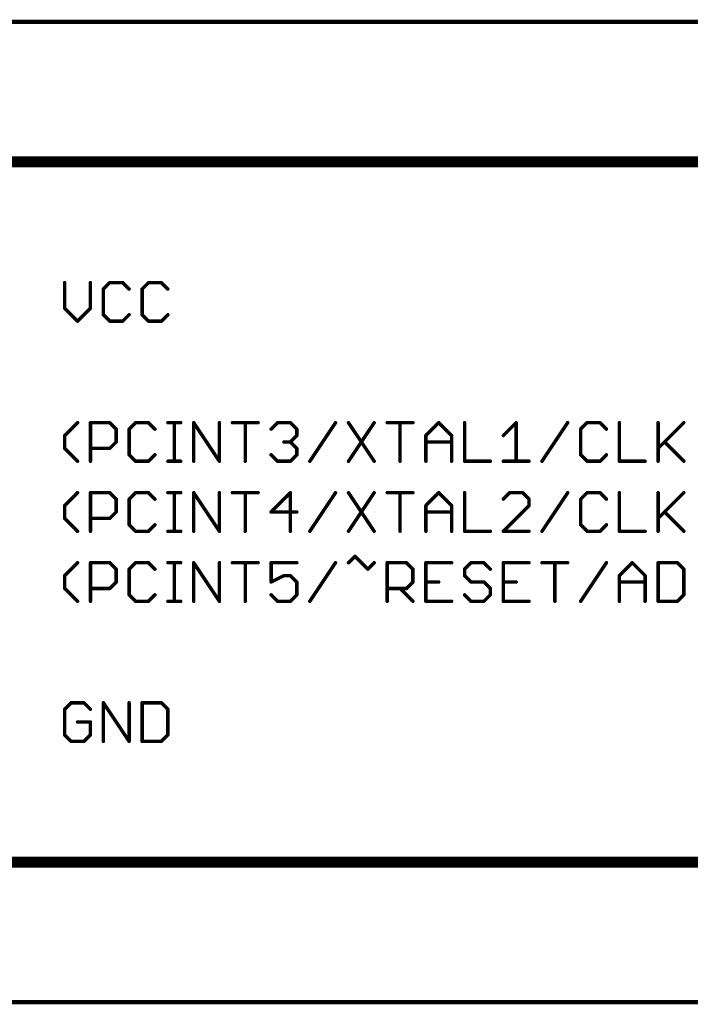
# Model space of a CAD drawing. Extents: x -195 to 102, y 51 to 111.
# Tile 3 of 15: x -147 to -122, y 58 to 94. Entities that reach past the tile are written whole.
import ezdxf

# ---------------------------------------------------------------- set-up
doc = ezdxf.new("R2010")
doc.units = 0
for name, color, linetype in [('91', 94, 'CONTINUOUS'), ('94', 14, 'CONTINUOUS'), ('95', 250, 'CONTINUOUS')]:
    doc.layers.add(name, color=color, linetype=linetype)

msp = doc.modelspace()

# ---------------------------------------------------------------- linework, layer by layer
at = {"layer": '91', "const_width": 0.1524}
for points in [[(-160.02, 93.98), (53.34, 93.98)], [(-160.02, 58.42), (20.32, 58.42)]]:
    msp.add_lwpolyline(points, dxfattribs=at)
at = {"layer": '94', "const_width": 0.4064}
for points in [[(10.16, 88.9), (-147.32, 88.9)], [(-147.32, 63.5), (10.16, 63.5)]]:
    msp.add_lwpolyline(points, dxfattribs=at)
at = {"layer": '95', "const_width": 0.127}
for points in [[(-144.9197, 84.5197), (-144.9197, 83.5876)], [(-143.9876, 83.5876), (-143.9876, 84.5197)], [(-143.2834, 84.5197), (-143.5164, 84.2867)], [(-143.5164, 84.2867), (-143.5164, 83.3545)], [(-142.8173, 84.5197), (-143.2834, 84.5197)], [(-142.5843, 84.2867), (-142.8173, 84.5197)], [(-141.8801, 84.5197), (-142.1131, 84.2867)], [(-142.1131, 84.2867), (-142.1131, 83.3545)], [(-141.414, 84.5197), (-141.8801, 84.5197)], [(-141.181, 84.2867), (-141.414, 84.5197)], [(-144.9197, 83.5876), (-144.4536, 83.1215)], [(-144.4536, 83.1215), (-143.9876, 83.5876)], [(-143.5164, 83.3545), (-143.2834, 83.1215)], [(-142.8173, 83.1215), (-142.5843, 83.3545)], [(-142.1131, 83.3545), (-141.8801, 83.1215)], [(-141.414, 83.1215), (-141.181, 83.3545)], [(-143.2834, 83.1215), (-142.8173, 83.1215)], [(-141.8801, 83.1215), (-141.414, 83.1215)], [(-144.9197, 78.9736), (-144.4536, 79.4397)], [(-143.9842, 78.0415), (-143.9842, 79.4397)], [(-143.9842, 79.4397), (-143.2851, 79.4397)], [(-143.2851, 79.4397), (-143.0521, 79.2067)], [(-142.3479, 79.4397), (-142.5809, 79.2067)], [(-141.8818, 79.4397), (-142.3479, 79.4397)], [(-141.6488, 79.2067), (-141.8818, 79.4397)], [(-141.1776, 79.4397), (-140.7116, 79.4397)], [(-140.9446, 78.0415), (-140.9446, 79.4397)], [(-140.2421, 78.0415), (-140.2421, 79.4397)], [(-140.2421, 79.4397), (-139.31, 78.0415)], [(-139.31, 78.0415), (-139.31, 79.4397)], [(-138.8388, 79.4397), (-137.9067, 79.4397)], [(-138.3728, 78.0415), (-138.3728, 79.4397)], [(-137.4356, 79.2067), (-137.2025, 79.4397)], [(-137.2025, 79.4397), (-136.7365, 79.4397)], [(-136.7365, 79.4397), (-136.5034, 79.2067)], [(-136.0323, 78.0415), (-135.1001, 79.4397)], [(-134.629, 79.4397), (-133.6969, 78.0415)], [(-133.6969, 79.4397), (-134.629, 78.0415)], [(-133.2257, 79.4397), (-132.2936, 79.4397)], [(-132.7597, 78.0415), (-132.7597, 79.4397)], [(-131.8224, 78.9736), (-131.3564, 79.4397)], [(-131.3564, 79.4397), (-130.8903, 78.9736)], [(-130.4192, 79.4397), (-130.4192, 78.0415)], [(-129.0159, 78.9736), (-128.5498, 79.4397)], [(-128.5498, 79.4397), (-128.5498, 78.0415)], [(-127.6126, 78.0415), (-126.6805, 79.4397)], [(-125.9763, 79.4397), (-126.2093, 79.2067)], [(-125.5102, 79.4397), (-125.9763, 79.4397)], [(-125.2772, 79.2067), (-125.5102, 79.4397)], [(-124.806, 79.4397), (-124.806, 78.0415)], [(-123.4028, 79.4397), (-123.4028, 78.0415)], [(-123.4028, 78.5076), (-122.4706, 79.4397)], [(-144.9197, 78.5076), (-144.9197, 78.9736)], [(-143.0521, 79.2067), (-143.0521, 78.7406)], [(-142.5809, 79.2067), (-142.5809, 78.2745)], [(-136.5034, 78.9736), (-136.7365, 78.7406)], [(-136.5034, 79.2067), (-136.5034, 78.9736)], [(-131.8224, 78.0415), (-131.8224, 78.9736)], [(-130.8903, 78.9736), (-130.8903, 78.0415)], [(-126.2093, 79.2067), (-126.2093, 78.2745)], [(-144.4536, 78.0415), (-144.9197, 78.5076)], [(-143.2851, 78.5076), (-143.9842, 78.5076)], [(-143.0521, 78.7406), (-143.2851, 78.5076)], [(-136.7365, 78.7406), (-136.9695, 78.7406)], [(-136.7365, 78.7406), (-136.5034, 78.5076)], [(-136.5034, 78.5076), (-136.5034, 78.2745)], [(-131.8224, 78.7406), (-130.8903, 78.7406)], [(-123.1697, 78.7406), (-122.4706, 78.0415)], [(-142.5809, 78.2745), (-142.3479, 78.0415)], [(-141.8818, 78.0415), (-141.6488, 78.2745)], [(-137.2025, 78.0415), (-137.4356, 78.2745)], [(-136.5034, 78.2745), (-136.7365, 78.0415)], [(-126.2093, 78.2745), (-125.9763, 78.0415)], [(-125.5102, 78.0415), (-125.2772, 78.2745)], [(-142.3479, 78.0415), (-141.8818, 78.0415)], [(-141.1776, 78.0415), (-140.7116, 78.0415)], [(-136.7365, 78.0415), (-137.2025, 78.0415)], [(-130.4192, 78.0415), (-129.487, 78.0415)], [(-129.0159, 78.0415), (-128.0838, 78.0415)], [(-125.9763, 78.0415), (-125.5102, 78.0415)], [(-124.806, 78.0415), (-123.8739, 78.0415)], [(-144.9197, 76.4336), (-144.4536, 76.8997)], [(-143.9842, 75.5015), (-143.9842, 76.8997)], [(-143.9842, 76.8997), (-143.2851, 76.8997)], [(-143.2851, 76.8997), (-143.0521, 76.6667)], [(-142.3479, 76.8997), (-142.5809, 76.6667)], [(-141.8818, 76.8997), (-142.3479, 76.8997)], [(-141.6488, 76.6667), (-141.8818, 76.8997)], [(-141.1776, 76.8997), (-140.7116, 76.8997)], [(-140.9446, 75.5015), (-140.9446, 76.8997)], [(-140.2421, 75.5015), (-140.2421, 76.8997)], [(-140.2421, 76.8997), (-139.31, 75.5015)], [(-139.31, 75.5015), (-139.31, 76.8997)], [(-138.8388, 76.8997), (-137.9067, 76.8997)], [(-138.3728, 75.5015), (-138.3728, 76.8997)], [(-136.7365, 76.8997), (-137.4356, 76.2006)], [(-136.7365, 75.5015), (-136.7365, 76.8997)], [(-136.0323, 75.5015), (-135.1001, 76.8997)], [(-134.629, 76.8997), (-133.6969, 75.5015)], [(-133.6969, 76.8997), (-134.629, 75.5015)], [(-133.2257, 76.8997), (-132.2936, 76.8997)], [(-132.7597, 75.5015), (-132.7597, 76.8997)], [(-131.8224, 76.4336), (-131.3564, 76.8997)], [(-131.3564, 76.8997), (-130.8903, 76.4336)], [(-130.4192, 76.8997), (-130.4192, 75.5015)], [(-128.7828, 76.8997), (-129.0159, 76.6667)], [(-128.3168, 76.8997), (-128.7828, 76.8997)], [(-128.0838, 76.6667), (-128.3168, 76.8997)], [(-127.6126, 75.5015), (-126.6805, 76.8997)], [(-125.9763, 76.8997), (-126.2093, 76.6667)], [(-125.5102, 76.8997), (-125.9763, 76.8997)], [(-125.2772, 76.6667), (-125.5102, 76.8997)], [(-124.806, 76.8997), (-124.806, 75.5015)], [(-123.4028, 76.8997), (-123.4028, 75.5015)], [(-123.4028, 75.9676), (-122.4706, 76.8997)], [(-144.9197, 75.9676), (-144.9197, 76.4336)], [(-143.0521, 76.6667), (-143.0521, 76.2006)], [(-142.5809, 76.6667), (-142.5809, 75.7345)], [(-131.8224, 75.5015), (-131.8224, 76.4336)], [(-130.8903, 76.4336), (-130.8903, 75.5015)], [(-129.0159, 75.5015), (-128.0838, 76.4336)], [(-128.0838, 76.4336), (-128.0838, 76.6667)], [(-126.2093, 76.6667), (-126.2093, 75.7345)], [(-143.0521, 76.2006), (-143.2851, 75.9676)], [(-137.4356, 76.2006), (-136.5034, 76.2006)], [(-131.8224, 76.2006), (-130.8903, 76.2006)], [(-123.1697, 76.2006), (-122.4706, 75.5015)], [(-144.4536, 75.5015), (-144.9197, 75.9676)], [(-143.2851, 75.9676), (-143.9842, 75.9676)], [(-142.5809, 75.7345), (-142.3479, 75.5015)], [(-141.8818, 75.5015), (-141.6488, 75.7345)], [(-126.2093, 75.7345), (-125.9763, 75.5015)], [(-125.5102, 75.5015), (-125.2772, 75.7345)], [(-142.3479, 75.5015), (-141.8818, 75.5015)], [(-141.1776, 75.5015), (-140.7116, 75.5015)], [(-130.4192, 75.5015), (-129.487, 75.5015)], [(-128.0838, 75.5015), (-129.0159, 75.5015)], [(-125.9763, 75.5015), (-125.5102, 75.5015)], [(-124.806, 75.5015), (-123.8739, 75.5015)], [(-134.629, 74.3597), (-134.396, 74.5927)], [(-134.396, 74.5927), (-133.9299, 74.1267)], [(-144.9197, 73.8936), (-144.4536, 74.3597)], [(-143.9842, 72.9615), (-143.9842, 74.3597)], [(-143.9842, 74.3597), (-143.2851, 74.3597)], [(-143.2851, 74.3597), (-143.0521, 74.1267)], [(-142.3479, 74.3597), (-142.5809, 74.1267)], [(-141.8818, 74.3597), (-142.3479, 74.3597)], [(-141.6488, 74.1267), (-141.8818, 74.3597)], [(-141.1776, 74.3597), (-140.7116, 74.3597)], [(-140.9446, 72.9615), (-140.9446, 74.3597)], [(-140.2421, 72.9615), (-140.2421, 74.3597)], [(-140.2421, 74.3597), (-139.31, 72.9615)], [(-139.31, 72.9615), (-139.31, 74.3597)], [(-138.8388, 74.3597), (-137.9067, 74.3597)], [(-138.3728, 72.9615), (-138.3728, 74.3597)], [(-136.5034, 74.3597), (-137.4356, 74.3597)], [(-137.4356, 74.3597), (-137.4356, 73.6606)], [(-136.0323, 72.9615), (-135.1001, 74.3597)], [(-133.9299, 74.1267), (-133.6969, 74.3597)], [(-133.2257, 72.9615), (-133.2257, 74.3597)], [(-133.2257, 74.3597), (-132.5266, 74.3597)], [(-132.5266, 74.3597), (-132.2936, 74.1267)], [(-130.8903, 74.3597), (-131.8224, 74.3597)], [(-131.8224, 74.3597), (-131.8224, 72.9615)], [(-130.1861, 74.3597), (-130.4192, 74.1267)], [(-129.7201, 74.3597), (-130.1861, 74.3597)], [(-129.487, 74.1267), (-129.7201, 74.3597)], [(-128.0838, 74.3597), (-129.0159, 74.3597)], [(-129.0159, 74.3597), (-129.0159, 72.9615)], [(-127.6126, 74.3597), (-126.6805, 74.3597)], [(-127.1465, 72.9615), (-127.1465, 74.3597)], [(-126.2093, 72.9615), (-125.2772, 74.3597)], [(-124.806, 73.8936), (-124.34, 74.3597)], [(-124.34, 74.3597), (-123.8739, 73.8936)], [(-123.4028, 74.3597), (-123.4028, 72.9615)], [(-122.7037, 74.3597), (-123.4028, 74.3597)], [(-122.4706, 74.1267), (-122.7037, 74.3597)], [(-144.9197, 73.4276), (-144.9197, 73.8936)], [(-143.0521, 74.1267), (-143.0521, 73.6606)], [(-142.5809, 74.1267), (-142.5809, 73.1945)], [(-137.4356, 73.6606), (-136.9695, 73.8936)], [(-136.9695, 73.8936), (-136.7365, 73.8936)], [(-136.7365, 73.8936), (-136.5034, 73.6606)], [(-132.2936, 74.1267), (-132.2936, 73.6606)], [(-130.4192, 74.1267), (-130.4192, 73.8936)], [(-130.4192, 73.8936), (-130.1861, 73.6606)], [(-124.806, 72.9615), (-124.806, 73.8936)], [(-123.8739, 73.8936), (-123.8739, 72.9615)], [(-122.4706, 73.1945), (-122.4706, 74.1267)], [(-143.0521, 73.6606), (-143.2851, 73.4276)], [(-136.5034, 73.6606), (-136.5034, 73.1945)], [(-132.2936, 73.6606), (-132.5266, 73.4276)], [(-131.8224, 73.6606), (-131.3564, 73.6606)], [(-130.1861, 73.6606), (-129.7201, 73.6606)], [(-129.7201, 73.6606), (-129.487, 73.4276)], [(-129.0159, 73.6606), (-128.5498, 73.6606)], [(-124.806, 73.6606), (-123.8739, 73.6606)], [(-144.4536, 72.9615), (-144.9197, 73.4276)], [(-143.2851, 73.4276), (-143.9842, 73.4276)], [(-142.5809, 73.1945), (-142.3479, 72.9615)], [(-141.8818, 72.9615), (-141.6488, 73.1945)], [(-137.2025, 72.9615), (-137.4356, 73.1945)], [(-136.5034, 73.1945), (-136.7365, 72.9615)], [(-132.5266, 73.4276), (-133.2257, 73.4276)], [(-132.7597, 73.4276), (-132.2936, 72.9615)], [(-130.1861, 72.9615), (-130.4192, 73.1945)], [(-129.487, 73.1945), (-129.7201, 72.9615)], [(-129.487, 73.4276), (-129.487, 73.1945)], [(-122.7037, 72.9615), (-122.4706, 73.1945)], [(-142.3479, 72.9615), (-141.8818, 72.9615)], [(-141.1776, 72.9615), (-140.7116, 72.9615)], [(-136.7365, 72.9615), (-137.2025, 72.9615)], [(-131.8224, 72.9615), (-130.8903, 72.9615)], [(-129.7201, 72.9615), (-130.1861, 72.9615)], [(-129.0159, 72.9615), (-128.0838, 72.9615)], [(-123.4028, 72.9615), (-122.7037, 72.9615)], [(-144.6867, 69.2797), (-144.9197, 69.0467)], [(-144.2206, 69.2797), (-144.6867, 69.2797)], [(-143.9876, 69.0467), (-144.2206, 69.2797)], [(-143.5164, 67.8815), (-143.5164, 69.2797)], [(-143.5164, 69.2797), (-142.5843, 67.8815)], [(-142.5843, 67.8815), (-142.5843, 69.2797)], [(-142.1131, 69.2797), (-142.1131, 67.8815)], [(-141.414, 69.2797), (-142.1131, 69.2797)], [(-141.181, 69.0467), (-141.414, 69.2797)], [(-144.9197, 69.0467), (-144.9197, 68.1145)], [(-141.181, 68.1145), (-141.181, 69.0467)], [(-143.9876, 68.5806), (-144.4536, 68.5806)], [(-143.9876, 68.1145), (-143.9876, 68.5806)], [(-144.9197, 68.1145), (-144.6867, 67.8815)], [(-144.6867, 67.8815), (-144.2206, 67.8815)], [(-144.2206, 67.8815), (-143.9876, 68.1145)], [(-142.1131, 67.8815), (-141.414, 67.8815)], [(-141.414, 67.8815), (-141.181, 68.1145)]]:
    msp.add_lwpolyline(points, dxfattribs=at)
at = {"layer": '95', "const_width": 0.0635}
for points in [[(-144.888, 84.5197, 1), (-144.9514, 84.5197)], [(-143.9558, 84.5197, 1), (-144.0193, 84.5197)], [(-143.4847, 84.2867, 1), (-143.5482, 84.2867)], [(-143.5389, 84.3091, 1), (-143.494, 84.2642)], [(-143.2834, 84.5514, 1), (-143.2834, 84.4879)], [(-143.2609, 84.4972, 1), (-143.3058, 84.5421)], [(-142.7949, 84.5421, 1), (-142.8398, 84.4972)], [(-142.8173, 84.4879, 1), (-142.8173, 84.5514)], [(-142.6067, 84.2642, 1), (-142.5618, 84.3091)], [(-142.0814, 84.2867, 1), (-142.1449, 84.2867)], [(-142.1356, 84.3091, 1), (-142.0907, 84.2642)], [(-141.8801, 84.5514, 1), (-141.8801, 84.4879)], [(-141.8577, 84.4972, 1), (-141.9026, 84.5421)], [(-141.3916, 84.5421, 1), (-141.4365, 84.4972)], [(-141.414, 84.4879, 1), (-141.414, 84.5514)], [(-141.2035, 84.2642, 1), (-141.1586, 84.3091)], [(-144.8972, 83.61, 1), (-144.9422, 83.5651)], [(-144.9514, 83.5876, 1), (-144.888, 83.5876)], [(-144.0193, 83.5876, 1), (-143.9558, 83.5876)], [(-143.9651, 83.5651, 1), (-144.01, 83.61)], [(-143.494, 83.377, 1), (-143.5389, 83.3321)], [(-143.5482, 83.3545, 1), (-143.4847, 83.3545)], [(-142.5618, 83.3321, 1), (-142.6067, 83.377)], [(-142.0907, 83.377, 1), (-142.1356, 83.3321)], [(-142.1449, 83.3545, 1), (-142.0814, 83.3545)], [(-141.1586, 83.3321, 1), (-141.2035, 83.377)], [(-144.4761, 83.144, 1), (-144.4312, 83.099)], [(-144.4761, 83.099, 1), (-144.4312, 83.144)], [(-143.2834, 83.1532, 1), (-143.2834, 83.0897)], [(-143.3058, 83.099, 1), (-143.2609, 83.144)], [(-142.8398, 83.144, 1), (-142.7949, 83.099)], [(-142.8173, 83.0897, 1), (-142.8173, 83.1532)], [(-141.8801, 83.1532, 1), (-141.8801, 83.0897)], [(-141.9026, 83.099, 1), (-141.8577, 83.144)], [(-141.4365, 83.144, 1), (-141.3916, 83.099)], [(-141.414, 83.0897, 1), (-141.414, 83.1532)], [(-144.4312, 79.4172, 1), (-144.4761, 79.4621)], [(-143.9842, 79.4714, 1), (-143.9842, 79.4079)], [(-143.9524, 79.4397, 1), (-144.0159, 79.4397)], [(-143.2626, 79.4621, 1), (-143.3075, 79.4172)], [(-143.2851, 79.4079, 1), (-143.2851, 79.4714)], [(-142.3479, 79.4714, 1), (-142.3479, 79.4079)], [(-142.3254, 79.4172, 1), (-142.3703, 79.4621)], [(-141.8594, 79.4621, 1), (-141.9043, 79.4172)], [(-141.8818, 79.4079, 1), (-141.8818, 79.4714)], [(-141.1776, 79.4714, 1), (-141.1776, 79.4079)], [(-140.9128, 79.4397, 1), (-140.9763, 79.4397)], [(-140.7116, 79.4079, 1), (-140.7116, 79.4714)], [(-140.2104, 79.4397, 1), (-140.2739, 79.4397)], [(-140.2157, 79.4573, 1), (-140.2685, 79.4221)], [(-139.2782, 79.4397, 1), (-139.3417, 79.4397)], [(-138.8388, 79.4714, 1), (-138.8388, 79.4079)], [(-138.341, 79.4397, 1), (-138.4045, 79.4397)], [(-137.9067, 79.4079, 1), (-137.9067, 79.4714)], [(-137.2025, 79.4714, 1), (-137.2025, 79.4079)], [(-137.1801, 79.4172, 1), (-137.225, 79.4621)], [(-136.714, 79.4621, 1), (-136.7589, 79.4172)], [(-136.7365, 79.4079, 1), (-136.7365, 79.4714)], [(-135.0737, 79.4221, 1), (-135.1266, 79.4573)], [(-134.6026, 79.4573, 1), (-134.6554, 79.4221)], [(-133.6704, 79.4221, 1), (-133.7233, 79.4573)], [(-133.2257, 79.4714, 1), (-133.2257, 79.4079)], [(-132.7279, 79.4397, 1), (-132.7914, 79.4397)], [(-132.2936, 79.4079, 1), (-132.2936, 79.4714)], [(-131.3339, 79.4621, 1), (-131.3788, 79.4172)], [(-131.3339, 79.4172, 1), (-131.3788, 79.4621)], [(-130.3874, 79.4397, 1), (-130.4509, 79.4397)], [(-128.5181, 79.4397, 1), (-128.5816, 79.4397)], [(-128.5274, 79.4172, 1), (-128.5723, 79.4621)], [(-126.6541, 79.4221, 1), (-126.7069, 79.4573)], [(-125.9763, 79.4714, 1), (-125.9763, 79.4079)], [(-125.9538, 79.4172, 1), (-125.9987, 79.4621)], [(-125.4878, 79.4621, 1), (-125.5327, 79.4172)], [(-125.5102, 79.4079, 1), (-125.5102, 79.4714)], [(-124.7743, 79.4397, 1), (-124.8378, 79.4397)], [(-123.371, 79.4397, 1), (-123.4345, 79.4397)], [(-122.4482, 79.4172, 1), (-122.4931, 79.4621)], [(-144.9422, 78.9961, 1), (-144.8972, 78.9512)], [(-144.888, 78.9736, 1), (-144.9514, 78.9736)], [(-143.0203, 79.2067, 1), (-143.0838, 79.2067)], [(-143.0745, 79.1842, 1), (-143.0296, 79.2291)], [(-142.5492, 79.2067, 1), (-142.6127, 79.2067)], [(-142.6034, 79.2291, 1), (-142.5585, 79.1842)], [(-141.6712, 79.1842, 1), (-141.6263, 79.2291)], [(-137.458, 79.2291, 1), (-137.4131, 79.1842)], [(-136.4717, 79.2067, 1), (-136.5352, 79.2067)], [(-136.5352, 78.9736, 1), (-136.4717, 78.9736)], [(-136.5259, 79.1842, 1), (-136.481, 79.2291)], [(-136.481, 78.9512, 1), (-136.5259, 78.9961)], [(-131.7907, 78.9736, 1), (-131.8542, 78.9736)], [(-131.8449, 78.9961, 1), (-131.8, 78.9512)], [(-130.8586, 78.9736, 1), (-130.9221, 78.9736)], [(-130.9128, 78.9512, 1), (-130.8679, 78.9961)], [(-129.0383, 78.9961, 1), (-128.9934, 78.9512)], [(-126.1776, 79.2067, 1), (-126.2411, 79.2067)], [(-126.2318, 79.2291, 1), (-126.1869, 79.1842)], [(-125.2996, 79.1842, 1), (-125.2547, 79.2291)], [(-144.8972, 78.53, 1), (-144.9422, 78.4851)], [(-143.9842, 78.5393, 1), (-143.9842, 78.4758)], [(-143.2851, 78.4758, 1), (-143.2851, 78.5393)], [(-143.0838, 78.7406, 1), (-143.0203, 78.7406)], [(-143.0296, 78.7181, 1), (-143.0745, 78.763)], [(-136.9695, 78.7723, 1), (-136.9695, 78.7088)], [(-136.714, 78.763, 1), (-136.7589, 78.7181)], [(-136.7589, 78.763, 1), (-136.714, 78.7181)], [(-136.7365, 78.7088, 1), (-136.7365, 78.7723)], [(-136.4717, 78.5076, 1), (-136.5352, 78.5076)], [(-131.8224, 78.7723, 1), (-131.8224, 78.7088)], [(-130.8903, 78.7088, 1), (-130.8903, 78.7723)], [(-123.1473, 78.763, 1), (-123.1922, 78.7181)], [(-144.9514, 78.5076, 1), (-144.888, 78.5076)], [(-143.3075, 78.53, 1), (-143.2626, 78.4851)], [(-142.5585, 78.297, 1), (-142.6034, 78.2521)], [(-142.6127, 78.2745, 1), (-142.5492, 78.2745)], [(-141.6263, 78.2521, 1), (-141.6712, 78.297)], [(-137.4131, 78.297, 1), (-137.458, 78.2521)], [(-136.5352, 78.2745, 1), (-136.4717, 78.2745)], [(-136.5259, 78.4851, 1), (-136.481, 78.53)], [(-136.481, 78.2521, 1), (-136.5259, 78.297)], [(-126.2411, 78.2745, 1), (-126.1776, 78.2745)], [(-126.1869, 78.297, 1), (-126.2318, 78.2521)], [(-125.2547, 78.2521, 1), (-125.2996, 78.297)], [(-123.4252, 78.53, 1), (-123.3803, 78.4851)], [(-144.4761, 78.019, 1), (-144.4312, 78.064)], [(-144.0159, 78.0415, 1), (-143.9524, 78.0415)], [(-142.3479, 78.0733, 1), (-142.3479, 78.0097)], [(-142.3703, 78.019, 1), (-142.3254, 78.064)], [(-141.9043, 78.064, 1), (-141.8594, 78.019)], [(-141.8818, 78.0097, 1), (-141.8818, 78.0733)], [(-141.1776, 78.0733, 1), (-141.1776, 78.0097)], [(-140.9763, 78.0415, 1), (-140.9128, 78.0415)], [(-140.7116, 78.0097, 1), (-140.7116, 78.0733)], [(-140.2739, 78.0415, 1), (-140.2104, 78.0415)], [(-139.3417, 78.0415, 1), (-139.2782, 78.0415)], [(-139.3364, 78.0239, 1), (-139.2836, 78.0591)], [(-138.4045, 78.0415, 1), (-138.341, 78.0415)], [(-137.2025, 78.0733, 1), (-137.2025, 78.0097)], [(-137.225, 78.019, 1), (-137.1801, 78.064)], [(-136.7589, 78.064, 1), (-136.714, 78.019)], [(-136.7365, 78.0097, 1), (-136.7365, 78.0733)], [(-136.0587, 78.0591, 1), (-136.0059, 78.0239)], [(-134.6554, 78.0591, 1), (-134.6026, 78.0239)], [(-133.7233, 78.0239, 1), (-133.6704, 78.0591)], [(-132.7914, 78.0415, 1), (-132.7279, 78.0415)], [(-131.8542, 78.0415, 1), (-131.7907, 78.0415)], [(-130.9221, 78.0415, 1), (-130.8586, 78.0415)], [(-130.4192, 78.0733, 1), (-130.4192, 78.0097)], [(-130.4509, 78.0415, 1), (-130.3874, 78.0415)], [(-129.487, 78.0097, 1), (-129.487, 78.0733)], [(-129.0159, 78.0733, 1), (-129.0159, 78.0097)], [(-128.5816, 78.0415, 1), (-128.5181, 78.0415)], [(-128.0838, 78.0097, 1), (-128.0838, 78.0733)], [(-127.639, 78.0591, 1), (-127.5862, 78.0239)], [(-125.9763, 78.0733, 1), (-125.9763, 78.0097)], [(-125.9987, 78.019, 1), (-125.9538, 78.064)], [(-125.5327, 78.064, 1), (-125.4878, 78.019)], [(-125.5102, 78.0097, 1), (-125.5102, 78.0733)], [(-124.806, 78.0733, 1), (-124.806, 78.0097)], [(-124.8378, 78.0415, 1), (-124.7743, 78.0415)], [(-123.8739, 78.0097, 1), (-123.8739, 78.0733)], [(-123.4345, 78.0415, 1), (-123.371, 78.0415)], [(-122.4931, 78.019, 1), (-122.4482, 78.064)], [(-144.4312, 76.8772, 1), (-144.4761, 76.9221)], [(-143.9842, 76.9314, 1), (-143.9842, 76.8679)], [(-143.9524, 76.8997, 1), (-144.0159, 76.8997)], [(-143.2626, 76.9221, 1), (-143.3075, 76.8772)], [(-143.2851, 76.8679, 1), (-143.2851, 76.9314)], [(-142.3479, 76.9314, 1), (-142.3479, 76.8679)], [(-142.3254, 76.8772, 1), (-142.3703, 76.9221)], [(-141.8594, 76.9221, 1), (-141.9043, 76.8772)], [(-141.8818, 76.8679, 1), (-141.8818, 76.9314)], [(-141.1776, 76.9314, 1), (-141.1776, 76.8679)], [(-140.9128, 76.8997, 1), (-140.9763, 76.8997)], [(-140.7116, 76.8679, 1), (-140.7116, 76.9314)], [(-140.2104, 76.8997, 1), (-140.2739, 76.8997)], [(-140.2157, 76.9173, 1), (-140.2685, 76.8821)], [(-139.2782, 76.8997, 1), (-139.3417, 76.8997)], [(-138.8388, 76.9314, 1), (-138.8388, 76.8679)], [(-138.341, 76.8997, 1), (-138.4045, 76.8997)], [(-137.9067, 76.8679, 1), (-137.9067, 76.9314)], [(-136.7047, 76.8997, 1), (-136.7682, 76.8997)], [(-136.714, 76.8772, 1), (-136.7589, 76.9221)], [(-135.0737, 76.8821, 1), (-135.1266, 76.9173)], [(-134.6026, 76.9173, 1), (-134.6554, 76.8821)], [(-133.6704, 76.8821, 1), (-133.7233, 76.9173)], [(-133.2257, 76.9314, 1), (-133.2257, 76.8679)], [(-132.7279, 76.8997, 1), (-132.7914, 76.8997)], [(-132.2936, 76.8679, 1), (-132.2936, 76.9314)], [(-131.3339, 76.9221, 1), (-131.3788, 76.8772)], [(-131.3339, 76.8772, 1), (-131.3788, 76.9221)], [(-130.3874, 76.8997, 1), (-130.4509, 76.8997)], [(-128.7828, 76.9314, 1), (-128.7828, 76.8679)], [(-128.7604, 76.8772, 1), (-128.8053, 76.9221)], [(-128.2943, 76.9221, 1), (-128.3392, 76.8772)], [(-128.3168, 76.8679, 1), (-128.3168, 76.9314)], [(-126.6541, 76.8821, 1), (-126.7069, 76.9173)], [(-125.9763, 76.9314, 1), (-125.9763, 76.8679)], [(-125.9538, 76.8772, 1), (-125.9987, 76.9221)], [(-125.4878, 76.9221, 1), (-125.5327, 76.8772)], [(-125.5102, 76.8679, 1), (-125.5102, 76.9314)], [(-124.7743, 76.8997, 1), (-124.8378, 76.8997)], [(-123.371, 76.8997, 1), (-123.4345, 76.8997)], [(-122.4482, 76.8772, 1), (-122.4931, 76.9221)], [(-144.9422, 76.4561, 1), (-144.8972, 76.4112)], [(-144.888, 76.4336, 1), (-144.9514, 76.4336)], [(-143.0203, 76.6667, 1), (-143.0838, 76.6667)], [(-143.0745, 76.6442, 1), (-143.0296, 76.6891)], [(-142.5492, 76.6667, 1), (-142.6127, 76.6667)], [(-142.6034, 76.6891, 1), (-142.5585, 76.6442)], [(-141.6712, 76.6442, 1), (-141.6263, 76.6891)], [(-131.7907, 76.4336, 1), (-131.8542, 76.4336)], [(-131.8449, 76.4561, 1), (-131.8, 76.4112)], [(-130.8586, 76.4336, 1), (-130.9221, 76.4336)], [(-130.9128, 76.4112, 1), (-130.8679, 76.4561)], [(-129.0383, 76.6891, 1), (-128.9934, 76.6442)], [(-128.052, 76.6667, 1), (-128.1155, 76.6667)], [(-128.1155, 76.4336, 1), (-128.052, 76.4336)], [(-128.1062, 76.6442, 1), (-128.0613, 76.6891)], [(-128.0613, 76.4112, 1), (-128.1062, 76.4561)], [(-126.1776, 76.6667, 1), (-126.2411, 76.6667)], [(-126.2318, 76.6891, 1), (-126.1869, 76.6442)], [(-125.2996, 76.6442, 1), (-125.2547, 76.6891)], [(-143.0838, 76.2006, 1), (-143.0203, 76.2006)], [(-143.0296, 76.1781, 1), (-143.0745, 76.223)], [(-137.4356, 76.2323, 1), (-137.4356, 76.1688)], [(-137.458, 76.223, 1), (-137.4131, 76.1781)], [(-136.5034, 76.1688, 1), (-136.5034, 76.2323)], [(-131.8224, 76.2323, 1), (-131.8224, 76.1688)], [(-130.8903, 76.1688, 1), (-130.8903, 76.2323)], [(-123.1473, 76.223, 1), (-123.1922, 76.1781)], [(-144.8972, 75.99, 1), (-144.9422, 75.9451)], [(-144.9514, 75.9676, 1), (-144.888, 75.9676)], [(-143.9842, 75.9993, 1), (-143.9842, 75.9358)], [(-143.3075, 75.99, 1), (-143.2626, 75.9451)], [(-143.2851, 75.9358, 1), (-143.2851, 75.9993)], [(-142.5585, 75.757, 1), (-142.6034, 75.7121)], [(-142.6127, 75.7345, 1), (-142.5492, 75.7345)], [(-141.6263, 75.7121, 1), (-141.6712, 75.757)], [(-126.2411, 75.7345, 1), (-126.1776, 75.7345)], [(-126.1869, 75.757, 1), (-126.2318, 75.7121)], [(-125.2547, 75.7121, 1), (-125.2996, 75.757)], [(-123.4252, 75.99, 1), (-123.3803, 75.9451)], [(-144.4761, 75.479, 1), (-144.4312, 75.524)], [(-144.0159, 75.5015, 1), (-143.9524, 75.5015)], [(-142.3479, 75.5333, 1), (-142.3479, 75.4698)], [(-142.3703, 75.479, 1), (-142.3254, 75.524)], [(-141.9043, 75.524, 1), (-141.8594, 75.479)], [(-141.8818, 75.4698, 1), (-141.8818, 75.5333)], [(-141.1776, 75.5333, 1), (-141.1776, 75.4698)], [(-140.9763, 75.5015, 1), (-140.9128, 75.5015)], [(-140.7116, 75.4698, 1), (-140.7116, 75.5333)], [(-140.2739, 75.5015, 1), (-140.2104, 75.5015)], [(-139.3417, 75.5015, 1), (-139.2782, 75.5015)], [(-139.3364, 75.4839, 1), (-139.2836, 75.5191)], [(-138.4045, 75.5015, 1), (-138.341, 75.5015)], [(-136.7682, 75.5015, 1), (-136.7047, 75.5015)], [(-136.0587, 75.5191, 1), (-136.0059, 75.4839)], [(-134.6554, 75.5191, 1), (-134.6026, 75.4839)], [(-133.7233, 75.4839, 1), (-133.6704, 75.5191)], [(-132.7914, 75.5015, 1), (-132.7279, 75.5015)], [(-131.8542, 75.5015, 1), (-131.7907, 75.5015)], [(-130.9221, 75.5015, 1), (-130.8586, 75.5015)], [(-130.4192, 75.5333, 1), (-130.4192, 75.4698)], [(-130.4509, 75.5015, 1), (-130.3874, 75.5015)], [(-129.487, 75.4698, 1), (-129.487, 75.5333)], [(-129.0159, 75.5333, 1), (-129.0159, 75.4698)], [(-129.0383, 75.524, 1), (-128.9934, 75.479)], [(-128.0838, 75.4698, 1), (-128.0838, 75.5333)], [(-127.639, 75.5191, 1), (-127.5862, 75.4839)], [(-125.9763, 75.5333, 1), (-125.9763, 75.4698)], [(-125.9987, 75.479, 1), (-125.9538, 75.524)], [(-125.5327, 75.524, 1), (-125.4878, 75.479)], [(-125.5102, 75.4698, 1), (-125.5102, 75.5333)], [(-124.8378, 75.5015, 1), (-124.7743, 75.5015)], [(-124.806, 75.5333, 1), (-124.806, 75.4698)], [(-123.8739, 75.4698, 1), (-123.8739, 75.5333)], [(-123.4345, 75.5015, 1), (-123.371, 75.5015)], [(-122.4931, 75.479, 1), (-122.4482, 75.524)], [(-134.3735, 74.6152, 1), (-134.4184, 74.5703)], [(-134.3735, 74.5703, 1), (-134.4184, 74.6152)], [(-144.4312, 74.3372, 1), (-144.4761, 74.3821)], [(-143.9842, 74.3914, 1), (-143.9842, 74.3279)], [(-143.9524, 74.3597, 1), (-144.0159, 74.3597)], [(-143.2626, 74.3821, 1), (-143.3075, 74.3372)], [(-143.2851, 74.3279, 1), (-143.2851, 74.3914)], [(-142.3479, 74.3914, 1), (-142.3479, 74.3279)], [(-142.3254, 74.3372, 1), (-142.3703, 74.3821)], [(-141.8594, 74.3821, 1), (-141.9043, 74.3372)], [(-141.8818, 74.3279, 1), (-141.8818, 74.3914)], [(-141.1776, 74.3914, 1), (-141.1776, 74.3279)], [(-140.9128, 74.3597, 1), (-140.9763, 74.3597)], [(-140.7116, 74.3279, 1), (-140.7116, 74.3914)], [(-140.2104, 74.3597, 1), (-140.2739, 74.3597)], [(-140.2157, 74.3773, 1), (-140.2685, 74.3421)], [(-139.2782, 74.3597, 1), (-139.3417, 74.3597)], [(-138.8388, 74.3914, 1), (-138.8388, 74.3279)], [(-138.341, 74.3597, 1), (-138.4045, 74.3597)], [(-137.9067, 74.3279, 1), (-137.9067, 74.3914)], [(-137.4356, 74.3914, 1), (-137.4356, 74.3279)], [(-137.4038, 74.3597, 1), (-137.4673, 74.3597)], [(-136.5034, 74.3279, 1), (-136.5034, 74.3914)], [(-135.0737, 74.3421, 1), (-135.1266, 74.3773)], [(-134.6514, 74.3821, 1), (-134.6065, 74.3372)], [(-133.6744, 74.3372, 1), (-133.7193, 74.3821)], [(-133.194, 74.3597, 1), (-133.2575, 74.3597)], [(-133.2257, 74.3914, 1), (-133.2257, 74.3279)], [(-132.5042, 74.3821, 1), (-132.5491, 74.3372)], [(-132.5266, 74.3279, 1), (-132.5266, 74.3914)], [(-131.8224, 74.3914, 1), (-131.8224, 74.3279)], [(-131.7907, 74.3597, 1), (-131.8542, 74.3597)], [(-130.8903, 74.3279, 1), (-130.8903, 74.3914)], [(-130.1861, 74.3914, 1), (-130.1861, 74.3279)], [(-130.1637, 74.3372, 1), (-130.2086, 74.3821)], [(-129.6976, 74.3821, 1), (-129.7425, 74.3372)], [(-129.7201, 74.3279, 1), (-129.7201, 74.3914)], [(-129.0159, 74.3914, 1), (-129.0159, 74.3279)], [(-128.9841, 74.3597, 1), (-129.0476, 74.3597)], [(-128.0838, 74.3279, 1), (-128.0838, 74.3914)], [(-127.6126, 74.3914, 1), (-127.6126, 74.3279)], [(-127.1148, 74.3597, 1), (-127.1783, 74.3597)], [(-126.6805, 74.3279, 1), (-126.6805, 74.3914)], [(-125.2508, 74.3421, 1), (-125.3036, 74.3773)], [(-124.3175, 74.3821, 1), (-124.3624, 74.3372)], [(-124.3175, 74.3372, 1), (-124.3624, 74.3821)], [(-123.371, 74.3597, 1), (-123.4345, 74.3597)], [(-123.4028, 74.3914, 1), (-123.4028, 74.3279)], [(-122.6812, 74.3821, 1), (-122.7261, 74.3372)], [(-122.7037, 74.3279, 1), (-122.7037, 74.3914)], [(-144.9422, 73.9161, 1), (-144.8972, 73.8712)], [(-144.888, 73.8936, 1), (-144.9514, 73.8936)], [(-143.0203, 74.1267, 1), (-143.0838, 74.1267)], [(-143.0745, 74.1042, 1), (-143.0296, 74.1491)], [(-142.5492, 74.1267, 1), (-142.6127, 74.1267)], [(-142.6034, 74.1491, 1), (-142.5585, 74.1042)], [(-141.6712, 74.1042, 1), (-141.6263, 74.1491)], [(-136.9695, 73.9254, 1), (-136.9695, 73.8619)], [(-136.9553, 73.8652, 1), (-136.9837, 73.922)], [(-136.714, 73.9161, 1), (-136.7589, 73.8712)], [(-136.7365, 73.8619, 1), (-136.7365, 73.9254)], [(-133.9523, 74.1491, 1), (-133.9074, 74.1042)], [(-133.9523, 74.1042, 1), (-133.9074, 74.1491)], [(-132.2618, 74.1267, 1), (-132.3253, 74.1267)], [(-132.316, 74.1042, 1), (-132.2711, 74.1491)], [(-130.3874, 74.1267, 1), (-130.4509, 74.1267)], [(-130.4416, 74.1491, 1), (-130.3967, 74.1042)], [(-130.3967, 73.9161, 1), (-130.4416, 73.8712)], [(-130.4509, 73.8936, 1), (-130.3874, 73.8936)], [(-129.5095, 74.1042, 1), (-129.4646, 74.1491)], [(-124.7743, 73.8936, 1), (-124.8378, 73.8936)], [(-124.8285, 73.9161, 1), (-124.7836, 73.8712)], [(-123.8422, 73.8936, 1), (-123.9057, 73.8936)], [(-123.8964, 73.8712, 1), (-123.8515, 73.9161)], [(-122.4389, 74.1267, 1), (-122.5024, 74.1267)], [(-122.4931, 74.1042, 1), (-122.4482, 74.1491)], [(-143.0838, 73.6606, 1), (-143.0203, 73.6606)], [(-143.0296, 73.6381, 1), (-143.0745, 73.683)], [(-137.4497, 73.689, 1), (-137.4214, 73.6322)], [(-137.4673, 73.6606, 1), (-137.4038, 73.6606)], [(-136.4717, 73.6606, 1), (-136.5352, 73.6606)], [(-136.5259, 73.6381, 1), (-136.481, 73.683)], [(-132.3253, 73.6606, 1), (-132.2618, 73.6606)], [(-132.2711, 73.6381, 1), (-132.316, 73.683)], [(-131.8224, 73.6923, 1), (-131.8224, 73.6288)], [(-131.3564, 73.6288, 1), (-131.3564, 73.6923)], [(-130.1861, 73.6923, 1), (-130.1861, 73.6288)], [(-130.2086, 73.6381, 1), (-130.1637, 73.683)], [(-129.6976, 73.683, 1), (-129.7425, 73.6381)], [(-129.7201, 73.6288, 1), (-129.7201, 73.6923)], [(-129.0159, 73.6923, 1), (-129.0159, 73.6288)], [(-128.5498, 73.6288, 1), (-128.5498, 73.6923)], [(-124.806, 73.6923, 1), (-124.806, 73.6288)], [(-123.8739, 73.6288, 1), (-123.8739, 73.6923)], [(-144.8972, 73.45, 1), (-144.9422, 73.4051)], [(-144.9514, 73.4276, 1), (-144.888, 73.4276)], [(-143.9842, 73.4593, 1), (-143.9842, 73.3958)], [(-143.3075, 73.45, 1), (-143.2626, 73.4051)], [(-143.2851, 73.3958, 1), (-143.2851, 73.4593)], [(-142.5585, 73.217, 1), (-142.6034, 73.1721)], [(-142.6127, 73.1945, 1), (-142.5492, 73.1945)], [(-141.6263, 73.1721, 1), (-141.6712, 73.217)], [(-137.4131, 73.217, 1), (-137.458, 73.1721)], [(-136.5352, 73.1945, 1), (-136.4717, 73.1945)], [(-136.481, 73.1721, 1), (-136.5259, 73.217)], [(-133.2257, 73.4593, 1), (-133.2257, 73.3958)], [(-132.7372, 73.45, 1), (-132.7821, 73.4051)], [(-132.5491, 73.45, 1), (-132.5042, 73.4051)], [(-132.5266, 73.3958, 1), (-132.5266, 73.4593)], [(-130.3967, 73.217, 1), (-130.4416, 73.1721)], [(-129.4553, 73.4276, 1), (-129.5188, 73.4276)], [(-129.5188, 73.1945, 1), (-129.4553, 73.1945)], [(-129.5095, 73.4051, 1), (-129.4646, 73.45)], [(-129.4646, 73.1721, 1), (-129.5095, 73.217)], [(-122.5024, 73.1945, 1), (-122.4389, 73.1945)], [(-122.4482, 73.1721, 1), (-122.4931, 73.217)], [(-144.4761, 72.939, 1), (-144.4312, 72.984)], [(-144.0159, 72.9615, 1), (-143.9524, 72.9615)], [(-142.3479, 72.9933, 1), (-142.3479, 72.9297)], [(-142.3703, 72.939, 1), (-142.3254, 72.984)], [(-141.9043, 72.984, 1), (-141.8594, 72.939)], [(-141.8818, 72.9297, 1), (-141.8818, 72.9933)], [(-141.1776, 72.9933, 1), (-141.1776, 72.9297)], [(-140.9763, 72.9615, 1), (-140.9128, 72.9615)], [(-140.7116, 72.9297, 1), (-140.7116, 72.9933)], [(-140.2739, 72.9615, 1), (-140.2104, 72.9615)], [(-139.3417, 72.9615, 1), (-139.2782, 72.9615)], [(-139.3364, 72.9439, 1), (-139.2836, 72.9791)], [(-138.4045, 72.9615, 1), (-138.341, 72.9615)], [(-137.2025, 72.9933, 1), (-137.2025, 72.9297)], [(-137.225, 72.939, 1), (-137.1801, 72.984)], [(-136.7589, 72.984, 1), (-136.714, 72.939)], [(-136.7365, 72.9297, 1), (-136.7365, 72.9933)], [(-136.0587, 72.9791, 1), (-136.0059, 72.9439)], [(-133.2575, 72.9615, 1), (-133.194, 72.9615)], [(-132.316, 72.939, 1), (-132.2711, 72.984)], [(-131.8224, 72.9933, 1), (-131.8224, 72.9297)], [(-131.8542, 72.9615, 1), (-131.7907, 72.9615)], [(-130.8903, 72.9297, 1), (-130.8903, 72.9933)], [(-130.1861, 72.9933, 1), (-130.1861, 72.9297)], [(-130.2086, 72.939, 1), (-130.1637, 72.984)], [(-129.7425, 72.984, 1), (-129.6976, 72.939)], [(-129.7201, 72.9297, 1), (-129.7201, 72.9933)], [(-129.0159, 72.9933, 1), (-129.0159, 72.9297)], [(-129.0476, 72.9615, 1), (-128.9841, 72.9615)], [(-128.0838, 72.9297, 1), (-128.0838, 72.9933)], [(-127.1783, 72.9615, 1), (-127.1148, 72.9615)], [(-126.2357, 72.9791, 1), (-126.1829, 72.9439)], [(-124.8378, 72.9615, 1), (-124.7743, 72.9615)], [(-123.9057, 72.9615, 1), (-123.8422, 72.9615)], [(-123.4028, 72.9933, 1), (-123.4028, 72.9297)], [(-123.4345, 72.9615, 1), (-123.371, 72.9615)], [(-122.7261, 72.984, 1), (-122.6812, 72.939)], [(-122.7037, 72.9297, 1), (-122.7037, 72.9933)], [(-144.6867, 69.3114, 1), (-144.6867, 69.2479)], [(-144.6642, 69.2572, 1), (-144.7091, 69.3021)], [(-144.1982, 69.3021, 1), (-144.2431, 69.2572)], [(-144.2206, 69.2479, 1), (-144.2206, 69.3114)], [(-143.4847, 69.2797, 1), (-143.5482, 69.2797)], [(-143.49, 69.2973, 1), (-143.5428, 69.2621)], [(-142.5525, 69.2797, 1), (-142.616, 69.2797)], [(-142.0814, 69.2797, 1), (-142.1449, 69.2797)], [(-142.1131, 69.3114, 1), (-142.1131, 69.2479)], [(-141.3916, 69.3021, 1), (-141.4365, 69.2572)], [(-141.414, 69.2479, 1), (-141.414, 69.3114)], [(-144.9422, 69.0691, 1), (-144.8972, 69.0242)], [(-144.888, 69.0467, 1), (-144.9514, 69.0467)], [(-144.01, 69.0242, 1), (-143.9651, 69.0691)], [(-141.1493, 69.0467, 1), (-141.2128, 69.0467)], [(-141.2035, 69.0242, 1), (-141.1586, 69.0691)], [(-144.4536, 68.6123, 1), (-144.4536, 68.5488)], [(-143.9558, 68.5806, 1), (-144.0193, 68.5806)], [(-143.9876, 68.5488, 1), (-143.9876, 68.6123)], [(-144.8972, 68.137, 1), (-144.9422, 68.0921)], [(-144.9514, 68.1145, 1), (-144.888, 68.1145)], [(-144.6867, 67.9133, 1), (-144.6867, 67.8498)], [(-144.7091, 67.859, 1), (-144.6642, 67.904)], [(-144.2431, 67.904, 1), (-144.1982, 67.859)], [(-144.2206, 67.8498, 1), (-144.2206, 67.9133)], [(-144.0193, 68.1145, 1), (-143.9558, 68.1145)], [(-143.9651, 68.0921, 1), (-144.01, 68.137)], [(-143.5482, 67.8815, 1), (-143.4847, 67.8815)], [(-142.616, 67.8815, 1), (-142.5525, 67.8815)], [(-142.6107, 67.8639, 1), (-142.5579, 67.8991)], [(-142.1131, 67.9133, 1), (-142.1131, 67.8498)], [(-142.1449, 67.8815, 1), (-142.0814, 67.8815)], [(-141.4365, 67.904, 1), (-141.3916, 67.859)], [(-141.414, 67.8498, 1), (-141.414, 67.9133)], [(-141.2128, 68.1145, 1), (-141.1493, 68.1145)], [(-141.1586, 68.0921, 1), (-141.2035, 68.137)]]:
    msp.add_lwpolyline(points, format="xyb", dxfattribs=at)

doc.saveas('drawing.dxf')
